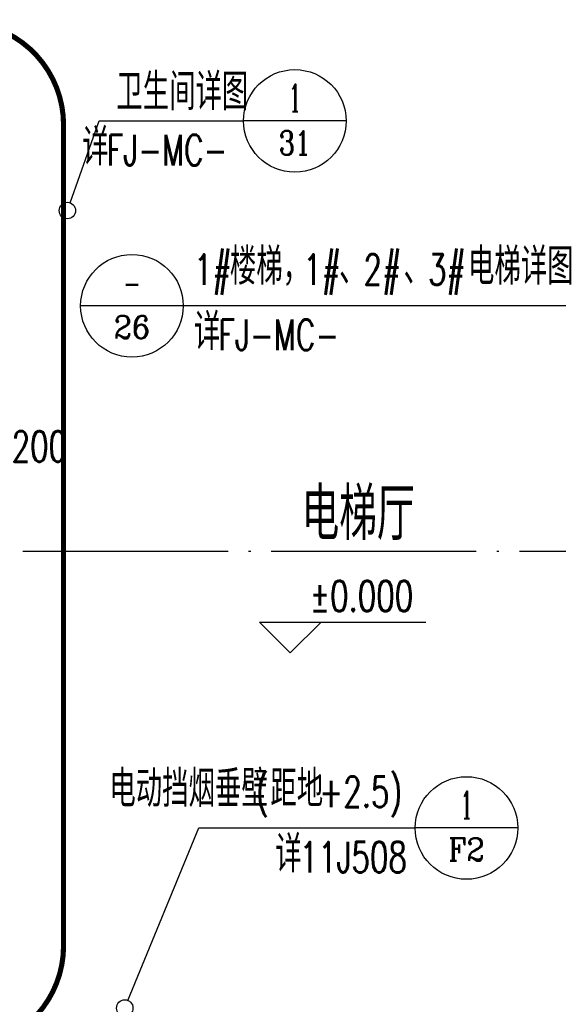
# Model space of a CAD drawing. Extents: x 797781 to 1255204, y 21234 to 1024248.
# Tile 150 of 256: x 939036 to 944287, y 191865 to 201459. Entities that reach past the tile are written whole.
import ezdxf
from ezdxf.enums import TextEntityAlignment as Align

# ---------------------------------------------------------------- set-up
doc = ezdxf.new("R2010")
doc.units = 0
doc.header["$LTSCALE"] = 1000
doc.header["$MEASUREMENT"] = 0
doc.linetypes.add('230303生产综合楼-平面图_t8$0$DOTE', pattern=[2.42, 2, -0.2, 0.02, -0.2])
for name, color, linetype in [('230303生产综合楼-平面图_t8$0$DIM_ELEV', 3, 'Continuous'), ('230303生产综合楼-平面图_t8$0$DIM_IDEN', 3, 'Continuous'), ('230303生产综合楼-平面图_t8$0$DOTE', 1, '230303生产综合楼-平面图_t8$0$DOTE'), ('230303生产综合楼-平面图_t8$0$PUB_DIM', 3, 'Continuous'), ('230303生产综合楼-平面图_t8$0$PUB_TEXT', 7, 'Continuous'), ('PUB_TEXT', 7, 'Continuous')]:
    doc.layers.add(name, color=color, linetype=linetype)
doc.styles.add('230303生产综合楼-平面图_t8$0$_TCH_DIM', font='SIMPLEX', dxfattribs={"bigfont": 'GBCBIG'})
doc.styles.add('230303生产综合楼-平面图_T8$0$_TCH_DIM_T3', font='SIMPLEX', dxfattribs={"width": 0.705882, "bigfont": 'GBCBIG'})
doc.styles.add('230303生产综合楼-平面图_t8$0$_TCH_LABEL', font='COMPLEX', dxfattribs={"bigfont": 'GBCBIG'})
doc.dimstyles.new('230303生产综合楼-平面图_T8$0$_TCH_ARCH&&100', dxfattribs={"dimtxt": 297.5, "dimasz": 100, "dimexe": 250, "dimexo": 300, "dimgap": 126.25, "dimtad": 1, "dimdec": 0, "dimzin": 0, "dimdsep": 46, "dimtxsty": '230303生产综合楼-平面图_T8$0$_TCH_DIM_T3', "dimblk": '230303生产综合楼-平面图_t8$0$_ArchTick', "dimcen": 0.09, "dimclrt": 7, "dimazin": 2, "dimtfac": 1, "dimtdec": 0, "dimtix": 1, "dimtmove": 2, "dimatfit": 3, "dimfxl": 1, "dimtolj": 1, "dimtzin": 0, "dimarcsym": 0})

# ---------------------------------------------------------------- blocks, each defined once
blk = doc.blocks.new('230303生产综合楼-平面图_t8$0$_ArchTick')
at = {"color": 0, "linetype": 'ByBlock', "const_width": 0.3}
blk.add_lwpolyline([(-0.5, -0.5), (0.5, 0.5)], dxfattribs=at)
blk = doc.blocks.new('*D1282')
at = {"layer": '230303生产综合楼-平面图_t8$0$PUB_DIM', "color": 0, "lineweight": -2, "transparency": 16777216}
for p, q in [((938658, 197132.1), (938658, 196776)), ((938858, 197132.1), (938858, 196776)), ((938658, 197026), (938558, 197026)), ((938658, 197026), (938858, 197026)), ((938858, 197026), (938958, 197026))]:
    blk.add_line(p, q, dxfattribs=at)
at = {"layer": 'Defpoints', "color": 0, "transparency": 16777216}
for p in [(938658, 197432.1), (938858, 197432.1), (938858, 197026)]:
    blk.add_point(p, dxfattribs=at)
at = {"layer": '230303生产综合楼-平面图_t8$0$PUB_DIM', "color": 0, "lineweight": -2, "transparency": 16777216, "xscale": 100, "yscale": 100, "zscale": 100}
blk.add_blockref('230303生产综合楼-平面图_t8$0$_ArchTick', (938658, 197026), dxfattribs=at)
at = {"layer": '230303生产综合楼-平面图_t8$0$PUB_DIM', "color": 0, "lineweight": -2, "transparency": 16777216, "xscale": 100, "yscale": 100, "zscale": 100, "rotation": 180}
blk.add_blockref('230303生产综合楼-平面图_t8$0$_ArchTick', (938858, 197026), dxfattribs=at)
at = {"layer": '230303生产综合楼-平面图_t8$0$PUB_DIM', "color": 7, "transparency": 16777216, "insert": (939228, 197301), "char_height": 297.5, "attachment_point": 5, "style": '230303生产综合楼-平面图_T8$0$_TCH_DIM_T3'}
blk.add_mtext('\\A1;200', dxfattribs=at)

msp = doc.modelspace()

# ---------------------------------------------------------------- linework, layer by layer
at = {"color": 6, "const_width": 50}
msp.add_lwpolyline([(930963.5, 192434.4, 0.414214), (931963.5, 191434.4), (938463.5, 191434.4, 0.414214), (939463.5, 192434.4), (939463.5, 200434.4, 0.414214), (938463.5, 201434.4), (931963.5, 201434.4, 0.414214), (930963.5, 200434.4)], format="xyb", close=True, dxfattribs=at)
at = {"layer": '230303生产综合楼-平面图_t8$0$DIM_ELEV'}
for p, q in [((941674.4, 195290.4), (941374.4, 195590.4)), ((941374.4, 195590.4), (942994.4, 195590.4)), ((941674.4, 195290.4), (941974.4, 195590.4))]:
    msp.add_line(p, q, dxfattribs=at)
at = {"layer": '230303生产综合楼-平面图_t8$0$DIM_IDEN'}
for p, q in [((939527.8, 199675.2), (939810.8, 200472.8)), ((939810.8, 200472.8), (941218.8, 200472.8)), ((942218.8, 200472.8), (941218.8, 200472.8)), ((940630.2, 198672), (939630.2, 198672)), ((944424.5, 198672), (940630.2, 198672)), ((940091, 191903.2), (940783.2, 193583.4)), ((940783.2, 193583.4), (942891.6, 193583.4)), ((943891.6, 193583.4), (942891.6, 193583.4))]:
    msp.add_line(p, q, dxfattribs=at)
for centre, radius in [((941718.8, 200472.8), 500), ((939501, 199599.8), 80), ((940130.2, 198672), 500), ((943391.6, 193583.4), 500), ((940060.5, 191829.2), 80)]:
    msp.add_circle(centre, radius, dxfattribs=at)
at = {"layer": '230303生产综合楼-平面图_t8$0$DOTE'}
msp.add_line((895508, 196279.2), (989908, 196279.2), dxfattribs=at)

# ---------------------------------------------------------------- texts
at = {"layer": '230303生产综合楼-平面图_t8$0$PUB_TEXT', "style": '230303生产综合楼-平面图_t8$0$_TCH_DIM'}
for s, p in [('清洁间', (937353.4, 198725.4)), ('电梯厅', (941783.6, 196388))]:
    msp.add_text(s, height=510.64, dxfattribs=at).set_placement(p)
at = {"layer": '230303生产综合楼-平面图_t8$0$PUB_TEXT', "style": '230303生产综合楼-平面图_t8$0$_TCH_DIM', "width": 0.705882}
msp.add_text('%%P0.000', height=297.5, dxfattribs=at).set_placement((941864.4, 195695.4))
at = {"layer": 'PUB_TEXT', "style": '230303生产综合楼-平面图_t8$0$_TCH_DIM'}
for s, height, p in [('卫生间详图', 357.45, (939978.1, 200577.8)), ('详', 357.4, (939645.5, 200040.2)), ('楼梯，', 357.45, (941085.2, 198876.2)), ('电梯详图', 357.45, (943406.7, 198876.2)), ('、', 357.4, (942150.1, 198876.2)), ('、', 357.4, (942778.4, 198876.2)), ('详', 357.4, (940735.2, 198239.3)), ('电动挡烟垂壁', 357.45, (939910.2, 193787.5)), ('距地', 357.45, (941480, 193787.5)), ('详', 357.4, (941528.3, 193150.7))]:
    msp.add_text(s, height=height, dxfattribs=at).set_placement(p)
at = {"layer": 'PUB_TEXT', "style": '230303生产综合楼-平面图_t8$0$_TCH_LABEL'}
for s, height, p, p2 in [('1', 267.7, (941661.4, 200564.4), (941776.1, 200564.4)), ('31', 233.24, (941563.3, 200142.8), (941874.3, 200142.8)), ('26', 219.66, (939952.4, 198353.3), (940308, 198353.3)), ('1', 267.7, (943334.2, 193675), (943449, 193675)), ('F2', 219.66, (943213.8, 193264.7), (943569.4, 193264.7))]:
    msp.add_text(s, height=height, dxfattribs=at).set_placement(p, p2, align=Align.FIT)
at = {"layer": 'PUB_TEXT', "style": '230303生产综合楼-平面图_t8$0$_TCH_DIM', "width": 0.705882}
for s, p in [('FJ-MC-', (939883.8, 200040.2)), ('1#', (940735.2, 198876.2)), ('1#', (941800.1, 198876.2)), ('2#', (942388.4, 198876.2)), ('3#', (943016.7, 198876.2)), ('FJ-MC-', (940973.5, 198239.3)), ('(', (941340, 193787.5)), ('+2.5)', (941956.6, 193787.5)), ('11J508', (941766.6, 193150.7))]:
    msp.add_text(s, height=297.5, dxfattribs=at).set_placement(p)
at = {"layer": 'PUB_TEXT', "style": '230303生产综合楼-平面图_t8$0$_TCH_LABEL', "width": 0.777778}
msp.add_text('-', height=261, dxfattribs=at).set_placement((940043.2, 198764.5), (940217.2, 198764.5), align=Align.FIT)

# ---------------------------------------------------------------- dimensions: what is measured, and where the dimension line sits
at = {"layer": '230303生产综合楼-平面图_t8$0$PUB_DIM'}
dim = msp.add_linear_dim(base=(938858, 197026), p1=(938658, 197432.1), p2=(938858, 197432.1), angle=0, dimstyle='230303生产综合楼-平面图_T8$0$_TCH_ARCH&&100', dxfattribs=at)
dim.commit()
dim.dimension.update_dxf_attribs({"geometry": '*D1282', "text_midpoint": (939228, 197301), "dimtype": 161})

doc.saveas('drawing.dxf')
